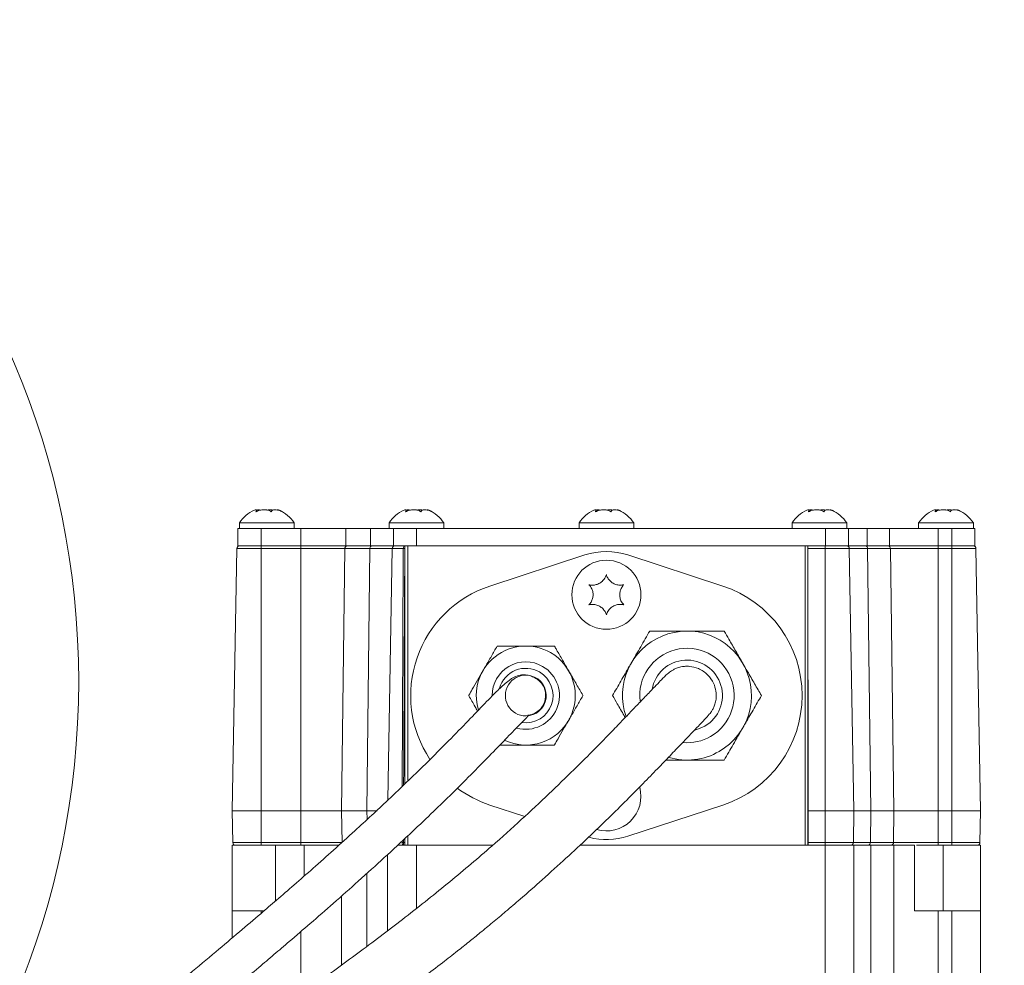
# Model space of a CAD drawing. Header units: millimetres. Extents: x 0 to 8410, y 0 to 5940.
# Tile 74 of 256: x 2207 to 2378, y 2737 to 2901. Entities that reach past the tile are written whole.
import ezdxf

# ---------------------------------------------------------------- set-up
doc = ezdxf.new("R2010")
doc.units = ezdxf.units.MM
doc.header["$LTSCALE"] = 10
doc.styles.add('SLDTEXTSTYLE0', font='TXT', dxfattribs={"width": 0.605})
doc.dimstyles.new('SLDDIMSTYLE0', dxfattribs={"dimtxt": 50, "dimasz": 50, "dimexe": 0, "dimexo": 0.0625, "dimgap": 12.5, "dimtad": 1, "dimtoh": 1, "dimdec": 1, "dimrnd": 1e-09, "dimzin": 12, "dimdsep": 46, "dimtxsty": 'SLDTEXTSTYLE0', "dimsah": 1, "dimcen": 0.09, "dimadec": 0, "dimazin": 0, "dimtfac": 1, "dimtofl": 0, "dimtmove": 0, "dimatfit": 3, "dimfxl": 1, "dimfrac": 2, "dimtolj": 1, "dimtzin": 12, "dimarcsym": 0})

# ---------------------------------------------------------------- blocks, each defined once
blk = doc.blocks.new('SW_SYMBOL_HOLE_DEPTH')
at = {"color": 0, "linetype": 'Continuous', "lineweight": 0}
for p, q in [((0, 8750), (8000, 8750)), ((4000, 8750), (4000, 750)), ((1000, 5550), (4000, 750)), ((7000, 5550), (4000, 750))]:
    blk.add_line(p, q, dxfattribs=at)
blk = doc.blocks.new('*D33')
at = {"color": 7, "linetype": 'Continuous', "lineweight": 0}
for p, q in [((2668.16, 2427.57), (2668.16, 2980.23)), ((2439.71, 2427.57), (2683.16, 2427.57)), ((2668.16, 2237.57), (2668.16, 2427.57)), ((2322.6, 2237.57), (2683.16, 2237.57))]:
    blk.add_line(p, q, dxfattribs=at)
for points in [[(2668.16, 2427.57), (2660.66, 2377.57), (2675.66, 2377.57)], [(2668.16, 2237.57), (2675.66, 2287.57), (2660.66, 2287.57)]]:
    blk.add_solid(points, dxfattribs=at)
at = {"color": 7, "linetype": 'Continuous', "lineweight": 0, "xscale": 0.0064453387, "yscale": 0.0064453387, "zscale": 0.0064453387, "rotation": 90}
blk.add_blockref('SW_SYMBOL_HOLE_DEPTH', (2660.93, 2796.09), dxfattribs=at)
at = {"color": 7, "linetype": 'Continuous', "lineweight": 0, "char_height": 50, "attachment_point": 1, "rotation": 90, "style": 'SLDTEXTSTYLE0'}
for s, insert in [('16)', (2603.57, 2865.15)), (' (4x M8', (2603.57, 2567.06)), ('190', (2603.71, 2452.49))]:
    blk.add_mtext(s, dxfattribs=dict(at, insert=insert))

msp = doc.modelspace()

# ---------------------------------------------------------------- linework, layer by layer
at = {"color": 7, "linetype": 'Continuous', "lineweight": 0}
for p, q in [((2247.916481, 2815.51272), (2247.916481, 2815.749768)), ((2273.916482, 2815.51272), (2273.916482, 2815.749768)), ((2306.916474, 2815.51272), (2306.916474, 2815.749768)), ((2343.916475, 2815.51272), (2343.916475, 2815.749768)), ((2365.916474, 2815.51272), (2365.916474, 2815.749768)), ((2244.70537, 2812.574747), (2244.70537, 2809.574786)), ((2244.70537, 2812.574747), (2248.705371, 2812.574747)), ((2244.955367, 2813.574735), (2244.955367, 2812.574747)), ((2248.583859, 2813.574735), (2244.955367, 2813.574735)), ((2254.455364, 2813.574735), (2248.583859, 2813.574735)), ((2248.705371, 2812.574747), (2255.639373, 2812.574747)), ((2254.455364, 2812.574747), (2254.455364, 2813.574735)), ((2255.639373, 2812.574747), (2263.422384, 2812.574747)), ((2263.422384, 2812.574747), (2267.745367, 2812.574747)), ((2267.745367, 2812.574747), (2270.955368, 2812.574747)), ((2270.955368, 2813.574735), (2270.955368, 2812.574747)), ((2274.583853, 2813.574735), (2270.955368, 2813.574735)), ((2271.972595, 2812.574747), (2270.955368, 2812.574747)), ((2271.705365, 2812.574747), (2271.705365, 2809.574786)), ((2271.972595, 2812.574747), (2275.705366, 2812.574747)), ((2280.455365, 2813.574735), (2274.583853, 2813.574735)), ((2275.705366, 2812.574747), (2346.771358, 2812.574747)), ((2280.455365, 2812.574747), (2280.455365, 2813.574735)), ((2303.95536, 2813.574735), (2303.95536, 2812.574747)), ((2307.583852, 2813.574735), (2303.95536, 2813.574735)), ((2313.455372, 2813.574735), (2307.583852, 2813.574735)), ((2313.455372, 2812.574747), (2313.455372, 2813.574735)), ((2340.955361, 2813.574735), (2340.955361, 2812.574747)), ((2344.583853, 2813.574735), (2340.955361, 2813.574735)), ((2350.455372, 2813.574735), (2344.583853, 2813.574735)), ((2346.771358, 2812.574747), (2350.771366, 2812.574747)), ((2350.455372, 2812.574747), (2350.455372, 2813.574735)), ((2350.771366, 2812.574747), (2350.771366, 2809.574786)), ((2350.771366, 2812.574747), (2353.988348, 2812.574747)), ((2353.988348, 2812.574747), (2357.881366, 2812.574747)), ((2357.881366, 2812.574747), (2366.333483, 2812.574747)), ((2362.95536, 2813.574735), (2362.95536, 2812.574747)), ((2366.583853, 2813.574735), (2362.95536, 2813.574735)), ((2366.333483, 2812.574747), (2368.705361, 2812.574747)), ((2372.455372, 2813.574735), (2366.583853, 2813.574735)), ((2368.705361, 2812.574747), (2372.705369, 2812.574747)), ((2372.455372, 2812.574747), (2372.455372, 2813.574735)), ((2372.705369, 2812.574747), (2372.705369, 2809.574786)), ((2244.499727, 2809.083465), (2243.705368, 2763.574782)), ((2244.70537, 2809.574786), (2248.705371, 2809.574786)), ((2248.705371, 2809.574786), (2255.639373, 2809.574786)), ((2255.639373, 2809.574786), (2263.422384, 2809.574786)), ((2263.422384, 2809.574786), (2267.745367, 2809.574786)), ((2267.745367, 2809.574786), (2271.705365, 2809.574786)), ((2271.499722, 2809.083465), (2270.737475, 2765.414301)), ((2271.705365, 2809.574786), (2275.705366, 2809.574786)), ((2273.682347, 2768.233541), (2273.694797, 2809.083465)), ((2275.705366, 2809.574786), (2346.771358, 2809.574786)), ((2343.72641, 2809.083465), (2343.740283, 2763.574782)), ((2346.771358, 2809.574786), (2350.771366, 2809.574786)), ((2350.771366, 2809.574786), (2353.988348, 2809.574786)), ((2350.911005, 2809.083465), (2351.705371, 2763.574782)), ((2353.988348, 2809.574786), (2357.881366, 2809.574786)), ((2357.881366, 2809.574786), (2366.333483, 2809.574786)), ((2366.333483, 2809.574786), (2368.705361, 2809.574786)), ((2368.705361, 2809.574786), (2372.705369, 2809.574786)), ((2372.911005, 2809.083465), (2373.705371, 2763.574782)), ((2304.972498, 2807.979408), (2288.483916, 2802.582506)), ((2328.92683, 2802.582506), (2312.438248, 2807.979408)), ((2288.483916, 2764.567021), (2294.520884, 2762.591067)), ((2312.438248, 2759.170118), (2328.92683, 2764.567021)), ((2243.705368, 2763.574782), (2248.705371, 2763.574782)), ((2243.801526, 2758.066061), (2243.705368, 2763.574782)), ((2248.705371, 2763.574782), (2255.639373, 2763.574782)), ((2255.639373, 2763.574782), (2262.714839, 2763.574782)), ((2262.714839, 2763.574782), (2267.10537, 2763.574782)), ((2267.10537, 2763.574782), (2268.872431, 2763.574782)), ((2343.738599, 2758.066061), (2343.740283, 2763.574782)), ((2343.740283, 2763.574782), (2346.705361, 2763.574782)), ((2346.705361, 2763.574782), (2351.705371, 2763.574782)), ((2351.609214, 2758.066061), (2351.705371, 2763.574782)), ((2351.705371, 2763.574782), (2354.638694, 2763.574782)), ((2354.638694, 2763.574782), (2358.649729, 2763.574782)), ((2358.649729, 2763.574782), (2366.333483, 2763.574782)), ((2366.333483, 2763.574782), (2368.705361, 2763.574782)), ((2368.705361, 2763.574782), (2373.705371, 2763.574782)), ((2373.609214, 2758.066061), (2373.705371, 2763.574782)), ((2243.705368, 2746.174756), (2243.705368, 2757.57474)), ((2244.301445, 2757.57474), (2243.705368, 2757.57474)), ((2248.705371, 2757.57474), (2244.301445, 2757.57474)), ((2255.639373, 2757.57474), (2248.705371, 2757.57474)), ((2255.855477, 2757.57474), (2255.639373, 2757.57474)), ((2256.205364, 2757.57474), (2256.205364, 2752.231482)), ((2273.486203, 2757.57474), (2272.398538, 2757.57474)), ((2273.691333, 2757.57474), (2273.486203, 2757.57474)), ((2273.682407, 2758.729103), (2273.682608, 2758.066061)), ((2288.941039, 2757.57474), (2275.705366, 2757.57474)), ((2346.705361, 2757.57474), (2304.105951, 2757.57474)), ((2351.109295, 2757.57474), (2346.705361, 2757.57474)), ((2354.217468, 2757.57474), (2351.109295, 2757.57474)), ((2351.705371, 2757.57474), (2351.705371, 2595.57477)), ((2358.649729, 2757.57474), (2354.638694, 2757.57474)), ((2362.20537, 2746.174756), (2362.20537, 2757.57474)), ((2366.333483, 2757.57474), (2362.554787, 2757.57474)), ((2368.705361, 2757.57474), (2366.333483, 2757.57474)), ((2373.109295, 2757.57474), (2368.705361, 2757.57474)), ((2373.705371, 2757.57474), (2373.109295, 2757.57474)), ((2373.705371, 2757.57474), (2373.705371, 2746.174756)), ((2270.705371, 2742.758694), (2270.705371, 2755.968753)), ((2243.705368, 2741.500679), (2243.705368, 2746.174756)), ((2249.205655, 2746.174756), (2248.705371, 2746.174756)), ((2366.333483, 2746.174756), (2368.705361, 2746.174756)), ((2373.705371, 2746.174756), (2373.705371, 2595.57477))]:
    msp.add_line(p, q, dxfattribs=at)
at = {"color": 8, "linetype": 'Continuous', "lineweight": 0}
for p, q in [((2248.705371, 2812.574747), (2248.705371, 2809.574786)), ((2255.639373, 2812.574747), (2255.639373, 2809.574786)), ((2263.422384, 2812.574747), (2263.422384, 2809.574786)), ((2267.745367, 2812.574747), (2267.745367, 2809.574786)), ((2275.705366, 2812.574747), (2275.705366, 2809.574786)), ((2346.771358, 2812.574747), (2346.771358, 2809.574786)), ((2353.988348, 2812.574747), (2353.988348, 2809.574786)), ((2357.881366, 2812.574747), (2357.881366, 2809.574786)), ((2366.333483, 2812.574747), (2366.333483, 2809.574786)), ((2368.705361, 2812.574747), (2368.705361, 2809.574786)), ((2248.705371, 2809.083465), (2244.499727, 2809.083465)), ((2248.705371, 2809.083465), (2248.705371, 2809.574786)), ((2248.705371, 2809.083465), (2248.705371, 2763.574782)), ((2255.639373, 2809.083465), (2248.705371, 2809.083465)), ((2255.639373, 2809.083465), (2255.639373, 2809.574786)), ((2255.639373, 2809.083465), (2255.639373, 2763.574782)), ((2263.276881, 2809.083465), (2255.639373, 2809.083465)), ((2263.276881, 2809.083465), (2262.714839, 2763.574782)), ((2267.61376, 2809.083465), (2263.276881, 2809.083465)), ((2267.61376, 2809.083465), (2267.10537, 2763.574782)), ((2271.499722, 2809.083465), (2267.61376, 2809.083465)), ((2273.411042, 2809.083465), (2271.499722, 2809.083465)), ((2273.68377, 2809.083465), (2273.68377, 2809.574786)), ((2273.694797, 2809.083465), (2273.68377, 2809.083465)), ((2273.696794, 2768.247369), (2273.696794, 2809.393111)), ((2274.196713, 2809.574786), (2274.196713, 2768.725935)), ((2343.214019, 2757.57474), (2343.214019, 2809.574786)), ((2343.713938, 2809.574786), (2343.713938, 2757.57474)), ((2346.705361, 2809.083465), (2343.72641, 2809.083465)), ((2346.705361, 2809.574786), (2346.705361, 2809.083465)), ((2346.705361, 2809.083465), (2346.705361, 2763.574782)), ((2350.911005, 2809.083465), (2346.705361, 2809.083465)), ((2354.077353, 2809.083465), (2350.911005, 2809.083465)), ((2354.077353, 2809.083465), (2354.638694, 2763.574782)), ((2358.039378, 2809.083465), (2354.077353, 2809.083465)), ((2358.039378, 2809.083465), (2358.649729, 2763.574782)), ((2366.333483, 2809.083465), (2358.039378, 2809.083465)), ((2366.333483, 2809.574786), (2366.333483, 2809.083465)), ((2366.333483, 2809.083465), (2366.333483, 2763.574782)), ((2368.705361, 2809.083465), (2366.333483, 2809.083465)), ((2368.705361, 2809.574786), (2368.705361, 2809.083465)), ((2368.705361, 2809.083465), (2368.705361, 2763.574782)), ((2372.911005, 2809.083465), (2368.705361, 2809.083465)), ((2248.705371, 2758.066061), (2248.705371, 2763.574782)), ((2255.639373, 2758.066061), (2255.639373, 2763.574782)), ((2262.782871, 2758.066061), (2262.714839, 2763.574782)), ((2267.122305, 2762.058321), (2267.10537, 2763.574782)), ((2346.705361, 2758.066061), (2346.705361, 2763.574782)), ((2354.570745, 2758.066061), (2354.638694, 2763.574782)), ((2358.57585, 2758.066061), (2358.649729, 2763.574782)), ((2366.333483, 2758.066061), (2366.333483, 2763.574782)), ((2368.705361, 2758.066061), (2368.705361, 2763.574782)), ((2274.196713, 2759.205941), (2274.196713, 2757.57474)), ((2243.801526, 2758.066061), (2248.705371, 2758.066061)), ((2248.705371, 2758.066061), (2255.639373, 2758.066061)), ((2248.705371, 2757.57474), (2248.705371, 2758.066061)), ((2251.205369, 2757.57474), (2251.205369, 2747.889522)), ((2255.639373, 2758.066061), (2262.782871, 2758.066061)), ((2255.639373, 2757.57474), (2255.639373, 2758.066061)), ((2273.234284, 2758.066061), (2273.233234, 2758.312646)), ((2273.483953, 2758.545104), (2273.486203, 2758.066061)), ((2273.486203, 2758.066061), (2273.682608, 2758.066061)), ((2273.486203, 2757.57474), (2273.486203, 2758.066061)), ((2273.696794, 2757.57474), (2273.696794, 2758.742455)), ((2275.705366, 2757.57474), (2275.705366, 2746.627394)), ((2343.738599, 2758.066061), (2346.705361, 2758.066061)), ((2346.705361, 2758.066061), (2351.609214, 2758.066061)), ((2346.705361, 2757.57474), (2346.705361, 2758.066061)), ((2346.705361, 2595.57477), (2346.705361, 2757.57474)), ((2351.609214, 2758.066061), (2354.570745, 2758.066061)), ((2354.570745, 2758.066061), (2358.57585, 2758.066061)), ((2354.638694, 2757.57474), (2354.638694, 2600.174758)), ((2358.57585, 2758.066061), (2366.333483, 2758.066061)), ((2358.649729, 2600.174758), (2358.649729, 2757.57474)), ((2366.333483, 2757.57474), (2366.333483, 2758.066061)), ((2366.333483, 2758.066061), (2368.705361, 2758.066061)), ((2367.205365, 2746.174756), (2367.205365, 2757.57474)), ((2368.705361, 2758.066061), (2373.609214, 2758.066061)), ((2368.705361, 2757.57474), (2368.705361, 2758.066061)), ((2267.10537, 2740.028206), (2267.10537, 2752.695862)), ((2262.714839, 2748.776379), (2262.714839, 2736.78163)), ((2248.705371, 2746.174756), (2248.705371, 2745.745781)), ((2366.333483, 2746.174756), (2366.333483, 2600.119803)), ((2368.705361, 2595.57477), (2368.705361, 2746.174756)), ((2255.639373, 2731.641802), (2255.639373, 2742.612246))]:
    msp.add_line(p, q, dxfattribs=at)
at = {"color": 8, "linetype": 'Continuous', "lineweight": 0, "flags": 128}
for points in [[(2267.61376, 2809.083465), (2267.620845, 2809.179786), (2267.639695, 2809.272114), (2267.669595, 2809.35705), (2267.709418, 2809.431377), (2267.757668, 2809.492293), (2267.812541, 2809.537533), (2267.871967, 2809.565368), (2267.93371, 2809.574786)], [(2273.411042, 2809.083465), (2273.417084, 2809.179786), (2273.433155, 2809.272114), (2273.458636, 2809.35705), (2273.492581, 2809.431377), (2273.533716, 2809.492293), (2273.580483, 2809.537533), (2273.631139, 2809.565368), (2273.68377, 2809.574786)], [(2273.486203, 2757.57474), (2273.437588, 2757.584158), (2273.390799, 2757.611993), (2273.347593, 2757.657233), (2273.309602, 2757.718149), (2273.27825, 2757.792476), (2273.254706, 2757.877413), (2273.239865, 2757.96974), (2273.234284, 2758.066061)]]:
    msp.add_lwpolyline(points, dxfattribs=at)
at = {"color": 7, "linetype": 'Continuous', "lineweight": 0, "flags": 128}
msp.add_lwpolyline([(2324.042587, 2777.561668), (2324.419184, 2777.657989), (2325.785367, 2778.240028)], dxfattribs=at)
at = {"color": 7, "linetype": 'Continuous', "lineweight": 0}
for centre, radius in [((2075.419295, 2786.029622), 141.608243), ((2308.705367, 2801.074759), 6)]:
    msp.add_circle(centre, radius, dxfattribs=at)
for centre, radius, start, end in [((2249.970201, 2810.280607), 6, 113.7634097, 146.69982304), ((2249.440533, 2810.280607), 6, 33.30017696, 66.30230112), ((2275.970201, 2810.280607), 6, 113.7634097, 146.69982304), ((2275.440533, 2810.280607), 6, 33.30017696, 66.30230112), ((2308.970201, 2810.280607), 6, 113.7634097, 146.69982304), ((2308.440533, 2810.280607), 6, 33.30017696, 66.30230112), ((2345.970201, 2810.280607), 6, 113.7634097, 146.69982304), ((2345.440533, 2810.280607), 6, 33.30017696, 66.30230112), ((2367.970201, 2810.280607), 6, 113.7634097, 146.69982304), ((2367.440533, 2810.280607), 6, 33.30017696, 66.30230112), ((2244.999649, 2809.074759), 0.5, 90, 179), ((2271.999649, 2809.074759), 0.5, 90, 179), ((2350.411086, 2809.074759), 0.5, 1, 90), ((2372.411086, 2809.074759), 0.5, 1, 90), ((2308.705367, 2796.574759), 12, 71.87610597, 108.12389403), ((2294.705367, 2783.574759), 20, 108.12389403, 213.62863669), ((2322.705367, 2783.574759), 20, 288.12389403, 71.87610597), ((2322.705367, 2783.574759), 11.2, 300, 199.09227094), ((2294.705367, 2783.574759), 8.6, 60, 196.62714789), ((2294.705367, 2783.574759), 8.6, 244.91501474, 60), ((2294.705367, 2783.574759), 4.73, 60, 164.12173108), ((2322.705367, 2783.574759), 6.16, 300, 170.18365344), ((2294.705367, 2783.574759), 3.55, 87.14782705, 270), ((2294.705367, 2783.574759), 4.73, 262.00917571, 60), ((2294.705367, 2783.574759), 3.55, 270, 75.40976711), ((2294.705367, 2783.574759), 3.45, 276.9461254, 357.85275191), ((1104.627355, 2042.626864), 1300, 31.817798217, 34.233483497), ((2322.705367, 2783.574759), 11.2, 253.64884837, 300), ((2294.705367, 2783.574759), 20, 233.42202468, 251.87610597), ((2308.705367, 2766.074759), 6, 253.59489104, 15.18969535), ((2308.705367, 2770.574759), 12, 255.39204675, 288.12389403), ((2244.301446, 2758.074759), 0.5, 181, 270), ((2351.109288, 2758.074759), 0.5, 270, 359), ((2373.109288, 2758.074759), 0.5, 270, 359)]:
    msp.add_arc(centre, radius, start, end, dxfattribs=at)
at = {"color": 8, "linetype": 'Continuous', "lineweight": 0}
for centre, radius, start, end in [((2263.71684, 2809.139711), 0.443539, 101.21107286, 187.28536426), ((2273.547406, 2786.201658), 22.882213, 89.65854953, 90.34145047), ((2353.637516, 2809.139877), 0.443439, 352.69132533, 78.74353818), ((2357.590094, 2809.128023), 0.451488, 354.33620352, 81.70360332), ((2322.705367, 2783.574759), 8.2, 300, 187.0177529), ((2294.705367, 2783.574759), 5.85, 60, 180.07067143), ((2294.705367, 2783.574759), 5.85, 254.50236257, 60), ((2322.705367, 2783.574759), 8.2, 265.2647229, 300), ((2273.360244, 2781.9733), 23.90757, 269.69812984, 270.30187016), ((2354.130917, 2758.009643), 0.443432, 281.25558774, 7.30954875), ((2358.126572, 2758.021497), 0.451483, 278.29760476, 5.66474536)]:
    msp.add_arc(centre, radius, start, end, dxfattribs=at)
at = {"color": 7, "linetype": 'Continuous', "lineweight": 0}
for centre, start_param, end_param in [((2273.703522, 2809.074759), 0.8805839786, 1.5533430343), ((2343.717686, 2809.074759), 4.7298422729, 6.2831853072), ((2273.691335, 2758.074759), 1.5882496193, 3.1415926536), ((2343.729873, 2758.074759), 3.1415926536, 4.6949356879)]:
    msp.add_ellipse(centre, major_axis=(0, 0.5), ratio=0.0174550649, start_param=start_param, end_param=end_param, dxfattribs=at)
for points, knots in [([(2247.556216, 2815.76455), (2247.653406, 2815.803797), (2247.852556, 2815.884217), (2247.938554, 2815.795343), (2247.896552, 2815.634136), (2247.826329, 2815.504106), (2247.806935, 2815.468195)], [0, 0, 0, 0, 0.2875696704, 0.5892518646, 0.8865615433, 1, 1, 1, 1]), ([(2247.806935, 2815.468195), (2248.027706, 2815.571799), (2248.472754, 2815.780652), (2249.207317, 2815.878734), (2249.845912, 2815.798442), (2250.245322, 2815.633882), (2250.428572, 2815.504052), (2250.479183, 2815.468195)], [0, 0, 0, 0, 0.24691603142, 0.49775552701, 0.71043254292, 0.92002628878, 1, 1, 1, 1]), ([(2248.631014, 2815.764728), (2248.526003, 2815.805933), (2248.319973, 2815.886776), (2247.991282, 2815.81644), (2247.830121, 2815.781954)], [0, 0, 0, 0, 0.5096893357, 1, 1, 1, 1]), ([(2250.779724, 2815.764728), (2250.575052, 2815.806896), (2250.201056, 2815.883948), (2249.859846, 2815.820223), (2249.705366, 2815.791372)], [0, 0, 0, 0, 0.5472575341, 1, 1, 1, 1]), ([(2250.479183, 2815.468195), (2250.536829, 2815.571799), (2250.653034, 2815.780648), (2251.077541, 2815.878724), (2251.610057, 2815.798472), (2252.054342, 2815.633795), (2252.307662, 2815.504029), (2252.377613, 2815.468195)], [0, 0, 0, 0, 0.2469270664, 0.4977651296, 0.7104411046, 0.9200420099, 1, 1, 1, 1]), ([(2252.377613, 2815.468195), (2252.215666, 2815.570772), (2251.889204, 2815.777553), (2251.58278, 2815.883353), (2251.535807, 2815.817666), (2251.517004, 2815.791372)], [0, 0, 0, 0, 0.371199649, 0.7482890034, 1, 1, 1, 1]), ([(2273.556216, 2815.76455), (2273.653407, 2815.803797), (2273.852557, 2815.884217), (2273.938555, 2815.795343), (2273.896552, 2815.634136), (2273.82633, 2815.504106), (2273.806936, 2815.468195)], [0, 0, 0, 0, 0.2875696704, 0.5892518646, 0.8865615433, 1, 1, 1, 1]), ([(2273.806936, 2815.468195), (2274.027706, 2815.571799), (2274.472754, 2815.780652), (2275.207318, 2815.878733), (2275.845911, 2815.798443), (2276.245323, 2815.633881), (2276.428573, 2815.504052), (2276.479183, 2815.468195)], [0, 0, 0, 0, 0.2469160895, 0.4977556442, 0.7104331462, 0.92002627, 1, 1, 1, 1]), ([(2274.631007, 2815.764728), (2274.525999, 2815.805933), (2274.319974, 2815.886776), (2273.991283, 2815.81644), (2273.830122, 2815.781954)], [0, 0, 0, 0, 0.5096876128, 1, 1, 1, 1]), ([(2276.779725, 2815.764728), (2276.575053, 2815.806896), (2276.201057, 2815.883948), (2275.859846, 2815.820223), (2275.705366, 2815.791372)], [0, 0, 0, 0, 0.5472575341, 1, 1, 1, 1]), ([(2276.479183, 2815.468195), (2276.53683, 2815.571799), (2276.653036, 2815.780649), (2277.07754, 2815.878724), (2277.610058, 2815.798473), (2278.054342, 2815.633795), (2278.307663, 2815.504029), (2278.377614, 2815.468195)], [0, 0, 0, 0, 0.2469260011, 0.4977650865, 0.7104410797, 0.920042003, 1, 1, 1, 1]), ([(2278.377614, 2815.468195), (2278.215667, 2815.570772), (2277.889202, 2815.777554), (2277.582782, 2815.883353), (2277.535808, 2815.817666), (2277.517005, 2815.791372)], [0, 0, 0, 0, 0.3711988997, 0.7482904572, 1, 1, 1, 1]), ([(2306.556224, 2815.76455), (2306.653411, 2815.803797), (2306.852555, 2815.884217), (2306.938555, 2815.795343), (2306.896552, 2815.634136), (2306.826329, 2815.504106), (2306.806936, 2815.468195)], [0, 0, 0, 0, 0.2875686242, 0.5892512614, 0.8865613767, 1, 1, 1, 1]), ([(2306.806936, 2815.468195), (2307.027703, 2815.571799), (2307.472748, 2815.780653), (2308.207312, 2815.878734), (2308.845904, 2815.798441), (2309.245329, 2815.633883), (2309.42858, 2815.504052), (2309.479191, 2815.468195)], [0, 0, 0, 0, 0.24691345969, 0.4977526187, 0.71042978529, 0.92002639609, 1, 1, 1, 1]), ([(2307.631015, 2815.764728), (2307.526003, 2815.805933), (2307.319972, 2815.886776), (2306.991282, 2815.81644), (2306.830122, 2815.781954)], [0, 0, 0, 0, 0.5096881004, 1, 1, 1, 1]), ([(2309.779717, 2815.764728), (2309.57505, 2815.806895), (2309.201059, 2815.883948), (2308.859854, 2815.820223), (2308.705373, 2815.791372)], [0, 0, 0, 0, 0.5472508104, 1, 1, 1, 1]), ([(2309.479191, 2815.468195), (2309.536835, 2815.571799), (2309.653036, 2815.780649), (2310.077533, 2815.878725), (2310.610052, 2815.798469), (2311.054346, 2815.6338), (2311.307665, 2815.504029), (2311.377614, 2815.468195)], [0, 0, 0, 0, 0.2469252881, 0.4977629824, 0.7104389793, 0.9200441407, 1, 1, 1, 1]), ([(2311.377614, 2815.468195), (2311.215671, 2815.570772), (2310.889212, 2815.777555), (2310.582778, 2815.883353), (2310.535812, 2815.817666), (2310.517012, 2815.791372)], [0, 0, 0, 0, 0.3711970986, 0.7482907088, 1, 1, 1, 1]), ([(2343.556224, 2815.76455), (2343.653411, 2815.803797), (2343.852556, 2815.884217), (2343.938555, 2815.795343), (2343.896553, 2815.634136), (2343.82633, 2815.504106), (2343.806936, 2815.468195)], [0, 0, 0, 0, 0.2875686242, 0.5892512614, 0.8865613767, 1, 1, 1, 1]), ([(2343.806936, 2815.468195), (2344.027704, 2815.571799), (2344.472749, 2815.780653), (2345.207312, 2815.878734), (2345.845904, 2815.798441), (2346.245329, 2815.633883), (2346.428581, 2815.504052), (2346.479191, 2815.468195)], [0, 0, 0, 0, 0.24691345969, 0.4977526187, 0.71042978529, 0.92002639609, 1, 1, 1, 1]), ([(2344.631015, 2815.764728), (2344.526004, 2815.805933), (2344.319974, 2815.886776), (2343.991283, 2815.81644), (2343.830122, 2815.781954)], [0, 0, 0, 0, 0.5096893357, 1, 1, 1, 1]), ([(2346.779718, 2815.764728), (2346.575051, 2815.806895), (2346.20106, 2815.883948), (2345.859854, 2815.820223), (2345.705374, 2815.791372)], [0, 0, 0, 0, 0.5472515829, 1, 1, 1, 1]), ([(2346.479191, 2815.468195), (2346.536835, 2815.571799), (2346.653035, 2815.780648), (2347.077534, 2815.878724), (2347.610052, 2815.798473), (2348.054336, 2815.633792), (2348.30766, 2815.504028), (2348.377614, 2815.468195)], [0, 0, 0, 0, 0.24692634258, 0.4977630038, 0.71043897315, 0.92003987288, 1, 1, 1, 1]), ([(2348.377614, 2815.468195), (2348.215671, 2815.570772), (2347.889215, 2815.777554), (2347.582777, 2815.883353), (2347.535812, 2815.817666), (2347.517012, 2815.791372)], [0, 0, 0, 0, 0.371197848, 0.748289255, 1, 1, 1, 1]), ([(2365.556224, 2815.76455), (2365.653411, 2815.803797), (2365.852555, 2815.884217), (2365.938555, 2815.795344), (2365.896552, 2815.634135), (2365.82633, 2815.504106), (2365.806936, 2815.468195)], [0, 0, 0, 0, 0.2875690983, 0.5892522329, 0.8865611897, 1, 1, 1, 1]), ([(2365.806936, 2815.468195), (2366.027704, 2815.571799), (2366.472749, 2815.780653), (2367.207312, 2815.878734), (2367.845905, 2815.79844), (2368.245328, 2815.633884), (2368.428581, 2815.504052), (2368.479191, 2815.468195)], [0, 0, 0, 0, 0.2469131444, 0.4977521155, 0.7104292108, 0.9200264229, 1, 1, 1, 1]), ([(2366.631015, 2815.764728), (2366.526004, 2815.805933), (2366.319973, 2815.886776), (2365.991283, 2815.81644), (2365.830122, 2815.781954)], [0, 0, 0, 0, 0.5096887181, 1, 1, 1, 1]), ([(2368.779718, 2815.764728), (2368.575051, 2815.806895), (2368.201059, 2815.883948), (2367.859854, 2815.820223), (2367.705374, 2815.791372)], [0, 0, 0, 0, 0.5472511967, 1, 1, 1, 1]), ([(2368.479191, 2815.468195), (2368.536834, 2815.571799), (2368.653034, 2815.780648), (2369.077536, 2815.878725), (2369.610051, 2815.798469), (2370.054345, 2815.6338), (2370.307665, 2815.504029), (2370.377614, 2815.468195)], [0, 0, 0, 0, 0.2469262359, 0.4977627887, 0.7104394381, 0.9200444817, 1, 1, 1, 1]), ([(2370.377614, 2815.468195), (2370.215671, 2815.570772), (2369.889213, 2815.777554), (2369.582778, 2815.883353), (2369.535812, 2815.817666), (2369.517012, 2815.791372)], [0, 0, 0, 0, 0.3711979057, 0.7482910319, 1, 1, 1, 1]), ([(2273.889242, 2809.574786), (2273.854958, 2809.573401), (2273.786248, 2809.570624), (2273.72516, 2809.532466), (2273.700198, 2809.469282), (2273.697788, 2809.415355), (2273.696794, 2809.393111)], [0, 0, 0, 0, 0.278766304, 0.5586771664, 0.8179615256, 1, 1, 1, 1]), ([(2308.705373, 2804.574731), (2308.602573, 2804.305268), (2308.42446, 2803.838392), (2307.876167, 2803.266239), (2307.269371, 2802.90766), (2306.603278, 2802.736206), (2306.065701, 2802.738451), (2305.770258, 2802.803581), (2305.674283, 2802.824739)], [0, 0, 0, 0, 0.2355661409, 0.4081459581, 0.5811430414, 0.7450735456, 0.917187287, 1, 1, 1, 1]), ([(2311.736463, 2802.824739), (2311.451691, 2802.779031), (2310.958294, 2802.699837), (2310.188651, 2802.888609), (2309.574669, 2803.234769), (2309.093219, 2803.725975), (2308.826335, 2804.192613), (2308.735033, 2804.481036), (2308.705373, 2804.574731)], [0, 0, 0, 0, 0.2355713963, 0.4081519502, 0.581147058, 0.7450817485, 0.9171889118, 1, 1, 1, 1]), ([(2305.674283, 2802.824739), (2305.856244, 2802.601001), (2306.17152, 2802.213336), (2306.392884, 2801.452439), (2306.400061, 2800.747634), (2306.215475, 2800.085053), (2305.94474, 2799.620625), (2305.740608, 2799.39731), (2305.674283, 2799.324754)], [0, 0, 0, 0, 0.2355506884, 0.4081317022, 0.5811369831, 0.7450652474, 0.9171700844, 1, 1, 1, 1]), ([(2311.736463, 2799.324754), (2311.554504, 2799.548492), (2311.239216, 2799.936171), (2311.017856, 2800.697074), (2311.010664, 2801.401885), (2311.195295, 2802.064437), (2311.465973, 2802.52893), (2311.670137, 2802.752205), (2311.736463, 2802.824739)], [0, 0, 0, 0, 0.2355499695, 0.4081451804, 0.5811352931, 0.7450639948, 0.9171800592, 1, 1, 1, 1]), ([(2305.674283, 2799.324754), (2305.95905, 2799.370461), (2306.45244, 2799.449654), (2307.222084, 2799.260888), (2307.836038, 2798.914718), (2308.317552, 2798.423575), (2308.58438, 2797.956885), (2308.675707, 2797.668455), (2308.705373, 2797.574762)], [0, 0, 0, 0, 0.2355682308, 0.4081488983, 0.5811441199, 0.7450687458, 0.9171878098, 1, 1, 1, 1]), ([(2308.705373, 2797.574762), (2308.808173, 2797.84422), (2308.98629, 2798.311102), (2309.534546, 2798.883309), (2310.141356, 2799.241913), (2310.807472, 2799.413264), (2311.345035, 2799.411042), (2311.640483, 2799.345912), (2311.736463, 2799.324754)], [0, 0, 0, 0, 0.235562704, 0.4081514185, 0.5811470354, 0.745075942, 0.9171848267, 1, 1, 1, 1]), ([(2316.239043, 2794.774774), (2315.719641, 2793.87514), (2314.667509, 2792.052789), (2313.564413, 2790.142156), (2313.005878, 2789.174739)], [0, 0, 0, 0, 0.49366645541, 1, 1, 1, 1]), ([(2322.705372, 2794.774774), (2322.494204, 2794.774774), (2321.300361, 2794.774774), (2319.101404, 2794.774774), (2317.200809, 2794.774774), (2316.239043, 2794.774774)], [0, 0, 0, 0, 0.0959627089, 0.5425264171, 1, 1, 1, 1]), ([(2329.171686, 2794.774774), (2328.132882, 2794.774774), (2326.028627, 2794.774774), (2323.822436, 2794.774774), (2322.705372, 2794.774774)], [0, 0, 0, 0, 0.4936682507, 1, 1, 1, 1]), ([(2332.404851, 2789.174739), (2332.001446, 2789.873462), (2331.186793, 2791.284493), (2330.107137, 2793.154541), (2329.444028, 2794.303069), (2329.171686, 2794.774774)], [0, 0, 0, 0, 0.366309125, 0.7397404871, 1, 1, 1, 1]), ([(2289.71128, 2792.124751), (2289.387361, 2791.563705), (2288.733738, 2790.431597), (2287.901501, 2788.990151), (2287.405529, 2788.131075), (2287.257551, 2787.874761)], [0, 0, 0, 0, 0.408050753, 0.8233863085, 1, 1, 1, 1]), ([(2289.797886, 2792.17476), (2289.788656, 2792.174045), (2289.770162, 2792.172613), (2289.743756, 2792.160281), (2289.723584, 2792.143433), (2289.715046, 2792.13047), (2289.71128, 2792.124751)], [0, 0, 0, 0, 0.27067417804, 0.54237035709, 0.7981328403, 1, 1, 1, 1]), ([(2294.705375, 2792.17476), (2293.998909, 2792.17476), (2292.565845, 2792.17476), (2290.939428, 2792.17476), (2290.027185, 2792.17476), (2289.797886, 2792.17476)], [0, 0, 0, 0, 0.4212621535, 0.8545302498, 1, 1, 1, 1]), ([(2299.612849, 2792.17476), (2298.892786, 2792.17476), (2297.435756, 2792.17476), (2295.760795, 2792.17476), (2294.844667, 2792.17476), (2294.705375, 2792.17476)], [0, 0, 0, 0, 0.4531055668, 0.916847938, 1, 1, 1, 1]), ([(2299.699454, 2792.124751), (2299.694218, 2792.132389), (2299.683727, 2792.147688), (2299.659863, 2792.164432), (2299.635167, 2792.17342), (2299.619678, 2792.17435), (2299.612849, 2792.17476)], [0, 0, 0, 0, 0.2707714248, 0.5424386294, 0.798252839, 1, 1, 1, 1]), ([(2302.153184, 2787.874761), (2301.799953, 2788.486576), (2301.083422, 2789.727647), (2300.270227, 2791.136169), (2299.814101, 2791.926182), (2299.699454, 2792.124751)], [0, 0, 0, 0, 0.4212627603, 0.8545344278, 1, 1, 1, 1]), ([(2193.560707, 2670.994374), (2193.563729, 2670.983978), (2193.571456, 2670.957391), (2193.895179, 2671.298893), (2194.425616, 2671.869737), (2195.170124, 2672.6695), (2196.092173, 2673.641483), (2197.139709, 2674.716474), (2198.417577, 2675.994698), (2200.160426, 2677.681931), (2202.629421, 2679.967469), (2205.47829, 2682.485593), (2208.645336, 2685.147488), (2211.922602, 2687.766624), (2215.342628, 2690.39304), (2219.081208, 2693.188605), (2223.038952, 2696.08255), (2227.108127, 2699.008002), (2232.061961, 2702.530302), (2237.923841, 2706.654995), (2244.556032, 2711.299018), (2249.632525, 2714.861063), (2253.462556, 2717.56115), (2256.498277, 2719.709798), (2260.073018, 2722.255496), (2264.174274, 2725.202631), (2268.602054, 2728.424615), (2272.947854, 2731.639516), (2276.827516, 2734.564162), (2280.05281, 2737.042757), (2282.655566, 2739.080533), (2284.839777, 2740.819569), (2286.871551, 2742.463943), (2288.995323, 2744.212588), (2291.30441, 2746.148501), (2294.216249, 2748.637641), (2297.752885, 2751.73956), (2301.716702, 2755.326425), (2305.544258, 2758.899325), (2309.053719, 2762.274306), (2312.226857, 2765.410937), (2315.073227, 2768.290696), (2317.594148, 2770.879308), (2319.822697, 2773.192267), (2321.767248, 2775.221294), (2323.361345, 2776.889037), (2324.742259, 2778.331443), (2325.872644, 2779.523683), (2326.456522, 2780.162106), (2326.808358, 2780.592822), (2327.070068, 2780.972809), (2327.344672, 2781.474839), (2327.581576, 2782.085691), (2327.721283, 2782.701036), (2327.785018, 2783.199246), (2327.797366, 2783.751547), (2327.717406, 2784.61237), (2327.345954, 2785.847487), (2326.338952, 2787.288354), (2324.825354, 2788.306097), (2323.440217, 2788.649661), (2322.576313, 2788.666416), (2322.160842, 2788.634037), (2321.801036, 2788.584961), (2321.40903, 2788.498017), (2320.822151, 2788.310481), (2320.437635, 2788.11508), (2319.922746, 2787.812625), (2319.155217, 2787.220161), (2318.302305, 2786.355391), (2317.455467, 2785.465511), (2316.257976, 2784.216563), (2314.74216, 2782.638126), (2313.005605, 2780.82651), (2311.15942, 2778.895217), (2309.114968, 2776.775623), (2306.459352, 2774.068764), (2303.027248, 2770.649371), (2298.745386, 2766.505003), (2293.986024, 2762.059982), (2288.322788, 2756.984934), (2281.655434, 2751.309018), (2273.95298, 2745.173794), (2266.174789, 2739.28735), (2258.591003, 2733.737766), (2251.291266, 2728.514438), (2245.701611, 2724.568128), (2241.793705, 2721.822009), (2239.432817, 2720.165574), (2236.913014, 2718.399126), (2234.00763, 2716.362724), (2230.598327, 2713.970587), (2226.953782, 2711.405307), (2223.447343, 2708.922685), (2220.315612, 2706.68789), (2217.612907, 2704.741704), (2214.987261, 2702.83193), (2212.20294, 2700.782149), (2209.033094, 2698.405916), (2205.687783, 2695.831757), (2202.39718, 2693.200853), (2199.423258, 2690.714955), (2196.830922, 2688.459722), (2194.742639, 2686.572874), (2193.094912, 2685.031283), (2191.999418, 2683.977458), (2191.171418, 2683.166771), (2190.37667, 2682.377211), (2189.36579, 2681.350966), (2188.208041, 2680.141027), (2187.007777, 2678.837605), (2185.90019, 2677.574802), (2185.002595, 2676.477444), (2184.773922, 2676.150404), (2184.653296, 2675.977889)], [0, 0, 0, 0, 0.0047024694, 0.012025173, 0.0187783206, 0.0249483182, 0.0322187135, 0.0383270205, 0.0431968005, 0.0514879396, 0.0610821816, 0.0722128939, 0.0816630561, 0.0913958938, 0.1008572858, 0.1099538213, 0.1213625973, 0.1317974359, 0.1411876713, 0.1589651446, 0.1757067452, 0.190544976, 0.1967510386, 0.2043202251, 0.2132982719, 0.2236849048, 0.2354696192, 0.2473191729, 0.2576002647, 0.2663077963, 0.2734505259, 0.2790901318, 0.2846732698, 0.2908572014, 0.2976433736, 0.3052752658, 0.3174853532, 0.3311426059, 0.3447197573, 0.3579167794, 0.3706760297, 0.3829268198, 0.3945897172, 0.4061208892, 0.4177897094, 0.429711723, 0.4412547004, 0.4545554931, 0.4696300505, 0.4751055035, 0.4796166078, 0.4832398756, 0.4861114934, 0.4873474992, 0.4885101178, 0.4896568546, 0.4908451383, 0.4937504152, 0.4974219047, 0.5013312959, 0.5045982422, 0.5059741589, 0.5065781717, 0.5071457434, 0.5083227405, 0.5097633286, 0.5139261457, 0.5187691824, 0.5263352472, 0.5397304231, 0.5516780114, 0.562868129, 0.5750589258, 0.5855620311, 0.5950704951, 0.6054816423, 0.6168618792, 0.6324596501, 0.6493184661, 0.6663636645, 0.683332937, 0.7056236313, 0.7273672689, 0.7480904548, 0.767567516, 0.7858632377, 0.8033076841, 0.80935107, 0.8149875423, 0.8208858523, 0.8281083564, 0.8366271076, 0.8463291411, 0.8554229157, 0.863091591, 0.8701762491, 0.8762115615, 0.8835198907, 0.8921962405, 0.9018691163, 0.9115044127, 0.9209741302, 0.9291123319, 0.9367490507, 0.9430062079, 0.947928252, 0.9502082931, 0.9536953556, 0.9584789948, 0.9645011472, 0.971702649, 0.9800330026, 0.9894673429, 1, 1, 1, 1]), ([(2313.005878, 2789.174739), (2312.900294, 2788.991864), (2312.303373, 2787.957978), (2311.203883, 2786.053645), (2310.253604, 2784.40768), (2309.772729, 2783.574763)], [0, 0, 0, 0, 0.0959622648, 0.54252435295, 1, 1, 1, 1]), ([(2335.638015, 2783.574763), (2335.245517, 2784.25459), (2334.455601, 2785.622763), (2333.366078, 2787.509866), (2332.676992, 2788.703382), (2332.404851, 2789.174739)], [0, 0, 0, 0, 0.3740538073, 0.7527942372, 1, 1, 1, 1]), ([(2298.152967, 2783.446256), (2298.146775, 2783.745713), (2298.135439, 2784.293968), (2297.842402, 2785.121444), (2297.361873, 2785.832243), (2296.715041, 2786.406851), (2296.01209, 2786.815213), (2295.094354, 2787.134326), (2294.1144, 2787.211611), (2293.033211, 2786.972784), (2292.32249, 2786.580756), (2291.691995, 2786.142866), (2290.692793, 2785.309964), (2288.966758, 2783.633123), (2286.640887, 2781.208317), (2283.478642, 2777.934368), (2279.863696, 2774.254708), (2275.674982, 2770.118583), (2270.74059, 2765.391388), (2265.868748, 2760.864673), (2261.452656, 2756.866104), (2257.90857, 2753.715205), (2254.581093, 2750.80369), (2251.529855, 2748.16465), (2248.376311, 2745.460826), (2244.86376, 2742.473576), (2240.714992, 2738.973212), (2236.060767, 2735.073309), (2230.871645, 2730.74918), (2225.175952, 2726.020877), (2219.281092, 2721.134588), (2213.58457, 2716.405506), (2208.729681, 2712.356144), (2204.729974, 2708.996649), (2201.319274, 2706.108722), (2197.863655, 2703.152041), (2194.175361, 2699.944963), (2190.86201, 2696.982723), (2188.188855, 2694.49479), (2186.284357, 2692.660578), (2184.803726, 2691.186182), (2183.775428, 2690.130142), (2182.939284, 2689.250975), (2182.093585, 2688.340417), (2181.205426, 2687.349192), (2180.353094, 2686.356556), (2179.603967, 2685.437184), (2178.938403, 2684.558982), (2178.65828, 2684.151789), (2178.507476, 2683.932576)], [0, 0, 0, 0, 0.0145270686, 0.0265965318, 0.0364035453, 0.0440952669, 0.0498322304, 0.0539288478, 0.0585760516, 0.0644180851, 0.0730284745, 0.0839339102, 0.101247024, 0.1293574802, 0.168225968, 0.2069354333, 0.2468470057, 0.289584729, 0.33509928, 0.3825118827, 0.4105725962, 0.4358267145, 0.4582670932, 0.4779772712, 0.4953349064, 0.5181040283, 0.5430494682, 0.5705358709, 0.6010256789, 0.6343609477, 0.6700640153, 0.7039736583, 0.73450449, 0.7565019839, 0.7763867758, 0.797343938, 0.821708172, 0.848559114, 0.8660402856, 0.8815588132, 0.8944916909, 0.9051536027, 0.9116109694, 0.9212274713, 0.9346404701, 0.9472339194, 0.9621436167, 0.9796199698, 1, 1, 1, 1]), ([(2287.257551, 2787.874761), (2286.631172, 2786.789832), (2285.792159, 2785.336608), (2285.003643, 2783.97089), (2284.803807, 2783.624771)], [0, 0, 0, 0, 0.7465667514, 1, 1, 1, 1]), ([(2304.606928, 2783.624771), (2304.246894, 2784.248352), (2303.518369, 2785.510158), (2302.680882, 2786.960714), (2302.222832, 2787.754121), (2302.153184, 2787.874761)], [0, 0, 0, 0, 0.453100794, 0.9168419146, 1, 1, 1, 1]), ([(2284.803807, 2783.624771), (2284.799816, 2783.616417), (2284.79182, 2783.599674), (2284.78924, 2783.570643), (2284.793791, 2783.544754), (2284.800739, 2783.53088), (2284.803807, 2783.524755)], [0, 0, 0, 0, 0.270717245, 0.5425287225, 0.7980562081, 1, 1, 1, 1]), ([(2284.803807, 2783.524755), (2285.16236, 2782.903745), (2285.658592, 2782.044279), (2286.181727, 2781.13817), (2286.326869, 2780.886772)], [0, 0, 0, 0, 0.7225531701, 1, 1, 1, 1]), ([(2302.153184, 2779.274765), (2302.301164, 2779.531057), (2302.790381, 2780.378349), (2303.622641, 2781.820007), (2304.276471, 2782.952415), (2304.606928, 2783.524755)], [0, 0, 0, 0, 0.1766017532, 0.5838397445, 1, 1, 1, 1]), ([(2304.606928, 2783.524755), (2304.610919, 2783.533109), (2304.618908, 2783.549835), (2304.621491, 2783.578861), (2304.616953, 2783.604756), (2304.609996, 2783.618647), (2304.606928, 2783.624771)], [0, 0, 0, 0, 0.2707198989, 0.5419798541, 0.7980542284, 1, 1, 1, 1]), ([(2309.772729, 2783.574763), (2310.045232, 2783.102771), (2310.701713, 2781.965706), (2311.441625, 2780.684078), (2311.911717, 2779.869916), (2311.97886, 2779.753629)], [0, 0, 0, 0, 0.3782328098, 0.9111928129, 1, 1, 1, 1]), ([(2332.404851, 2777.974788), (2332.510435, 2778.157662), (2333.107356, 2779.191548), (2334.206844, 2781.095885), (2335.157134, 2782.741846), (2335.638015, 2783.574763)], [0, 0, 0, 0, 0.0959621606, 0.5425237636, 1, 1, 1, 1]), ([(2184.288921, 2680.181328), (2184.389214, 2680.327524), (2184.578448, 2680.603366), (2185.203702, 2681.404743), (2186.155118, 2682.547348), (2187.523246, 2684.079717), (2189.306942, 2685.945862), (2191.111528, 2687.745619), (2192.888095, 2689.452428), (2194.635803, 2691.082555), (2196.651479, 2692.915996), (2198.993072, 2694.997094), (2201.845646, 2697.483957), (2205.098849, 2700.276768), (2208.896028, 2703.495835), (2214.184315, 2707.93578), (2220.895876, 2713.520156), (2228.826975, 2720.092409), (2235.633808, 2725.741112), (2241.039723, 2730.250022), (2244.894123, 2733.480762), (2248.135109, 2736.212209), (2250.971673, 2738.616143), (2253.963539, 2741.166417), (2257.435606, 2744.150518), (2261.485317, 2747.674188), (2265.830219, 2751.523626), (2270.255646, 2755.534531), (2274.447149, 2759.423511), (2278.1867, 2762.972958), (2281.420295, 2766.107765), (2284.55207, 2769.200479), (2287.589553, 2772.269835), (2290.535795, 2775.32767), (2292.544968, 2777.41204), (2293.779613, 2778.670807), (2294.579921, 2779.469709), (2295.05586, 2779.941224), (2295.155474, 2780.14632), (2295.121752, 2780.23056), (2295.114799, 2780.24793)], [0, 0, 0, 0, 0.02351108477, 0.04436078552, 0.06302592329, 0.08764485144, 0.10888049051, 0.12696678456, 0.14244918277, 0.15697050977, 0.17052066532, 0.18974162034, 0.20924344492, 0.23167287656, 0.25720178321, 0.28589771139, 0.33617383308, 0.38688931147, 0.43721158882, 0.4658985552, 0.49094428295, 0.51222378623, 0.52984110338, 0.54774948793, 0.57313372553, 0.60224733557, 0.63541686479, 0.6727514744, 0.7118608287, 0.74863096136, 0.78269007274, 0.81381305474, 0.85276490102, 0.88976247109, 0.92653342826, 0.94060369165, 0.95513374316, 0.97275001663, 0.99438133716, 1, 1, 1, 1]), ([(2299.699454, 2775.024775), (2299.899291, 2775.370893), (2300.687806, 2776.736609), (2301.526811, 2778.189835), (2302.153184, 2779.274765)], [0, 0, 0, 0, 0.2534336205, 1, 1, 1, 1]), ([(2329.171686, 2772.374752), (2329.691095, 2773.274385), (2330.743239, 2775.09673), (2331.846323, 2777.007369), (2332.404851, 2777.974788)], [0, 0, 0, 0, 0.4936675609, 1, 1, 1, 1]), ([(2290.1946, 2774.974767), (2290.784064, 2774.974767), (2292.111087, 2774.974767), (2293.650022, 2774.974767), (2294.566088, 2774.974767), (2294.705375, 2774.974767)], [0, 0, 0, 0, 0.4039426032, 0.9093702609, 1, 1, 1, 1]), ([(2294.705375, 2774.974767), (2295.411835, 2774.974767), (2296.844895, 2774.974767), (2298.471306, 2774.974767), (2299.38355, 2774.974767), (2299.612849, 2774.974767)], [0, 0, 0, 0, 0.4212604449, 0.8545298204, 1, 1, 1, 1]), ([(2299.612849, 2774.974767), (2299.622075, 2774.975488), (2299.640555, 2774.976932), (2299.667015, 2774.989166), (2299.687134, 2775.006096), (2299.695685, 2775.019061), (2299.699454, 2775.024775)], [0, 0, 0, 0, 0.2706390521, 0.5420708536, 0.798159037, 1, 1, 1, 1]), ([(2319.032444, 2772.374752), (2319.148219, 2772.374752), (2320.336265, 2772.374752), (2321.581492, 2772.374752), (2322.705372, 2772.374752)], [0, 0, 0, 0, 0.0974498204, 1, 1, 1, 1]), ([(2322.705372, 2772.374752), (2322.91654, 2772.374752), (2324.110378, 2772.374752), (2326.30933, 2772.374752), (2328.20992, 2772.374752), (2329.171686, 2772.374752)], [0, 0, 0, 0, 0.0959629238, 0.5425253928, 1, 1, 1, 1]), ([(2256.205364, 2757.57474), (2256.194643, 2757.57474), (2256.18382, 2757.57474), (2255.817857, 2757.57474), (2255.814387, 2757.57474)], [0, 0, 0, 0, 0.9905176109, 1, 1, 1, 1]), ([(2262.156061, 2757.57474), (2261.379741, 2757.57474), (2259.648367, 2757.57474), (2257.429389, 2757.57474), (2256.205364, 2757.57474)], [0, 0, 0, 0, 0.4483832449, 1, 1, 1, 1]), ([(2275.705366, 2757.57474), (2275.041104, 2757.57474), (2273.822166, 2757.57474), (2272.870499, 2757.57474), (2272.437445, 2757.57474)], [0, 0, 0, 0, 0.5449512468, 1, 1, 1, 1]), ([(2351.705371, 2757.57474), (2351.630212, 2757.57474), (2351.479894, 2757.57474), (2350.323647, 2757.57474), (2348.670925, 2757.57474), (2347.360551, 2757.57474), (2346.705361, 2757.57474)], [0, 0, 0, 0, 0.2499997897, 0.4999997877, 0.749998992, 1, 1, 1, 1]), ([(2354.638694, 2757.57474), (2354.201208, 2757.57474), (2353.326233, 2757.57474), (2352.415983, 2757.57474), (2351.816391, 2757.57474), (2351.742378, 2757.57474), (2351.705371, 2757.57474)], [0, 0, 0, 0, 0.2499991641, 0.499999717, 0.7499999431, 1, 1, 1, 1]), ([(2362.20537, 2757.57474), (2361.536145, 2757.57474), (2360.197693, 2757.57474), (2359.165718, 2757.57474), (2358.649729, 2757.57474)], [0, 0, 0, 0, 0.499999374, 1, 1, 1, 1]), ([(2248.705371, 2746.174756), (2248.050185, 2746.174756), (2246.739813, 2746.174756), (2245.087085, 2746.174756), (2243.930837, 2746.174756), (2243.780524, 2746.174756), (2243.705368, 2746.174756)], [0, 0, 0, 0, 0.2500003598, 0.5000001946, 0.7500002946, 1, 1, 1, 1]), ([(2366.333483, 2746.174756), (2365.621656, 2746.174756), (2364.197999, 2746.174756), (2362.86958, 2746.174756), (2362.20537, 2746.174756)], [0, 0, 0, 0, 0.4999995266, 1, 1, 1, 1]), ([(2368.705361, 2746.174756), (2369.36055, 2746.174756), (2370.670923, 2746.174756), (2372.323648, 2746.174756), (2373.479894, 2746.174756), (2373.630212, 2746.174756), (2373.705371, 2746.174756)], [0, 0, 0, 0, 0.2500011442, 0.5000001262, 0.7500001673, 1, 1, 1, 1])]:
    msp.add_open_spline(points, degree=3, knots=knots, dxfattribs=at)
at = {"color": 8, "linetype": 'Continuous', "lineweight": 0}
for points, knots in [([(2273.22883, 2767.799381), (2273.229925, 2768.057568), (2273.253635, 2773.648189), (2273.312891, 2787.409567), (2273.374041, 2800.912725), (2273.411042, 2809.083465)], [0, 0, 0, 0, 0.0187617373, 0.4062542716, 1, 1, 1, 1]), ([(2273.68377, 2809.083465), (2273.67192, 2806.782507), (2273.609294, 2794.622615), (2273.54202, 2780.941838), (2273.488538, 2769.562009), (2273.48139, 2768.041137)], [0, 0, 0, 0, 0.1681893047, 0.8888315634, 1, 1, 1, 1])]:
    msp.add_open_spline(points, degree=3, knots=knots, dxfattribs=at)

# ---------------------------------------------------------------- dimensions: what is measured, and where the dimension line sits
at = {"color": 7, "linetype": 'Continuous', "lineweight": 0}
dim = msp.add_linear_dim(base=(2668.159278, 2427.574759), p1=(2322.604512, 2237.574759), p2=(2439.705367, 2427.574759), angle=90, text='<> (4x M8{\\fGDT;x}16)', dimstyle='SLDDIMSTYLE0', dxfattribs=at)
dim.commit()
dim.dimension.update_dxf_attribs({"geometry": '*D33', "text_midpoint": (2668.159278, 2708.423087), "dimtype": 160})

doc.saveas('drawing.dxf')
